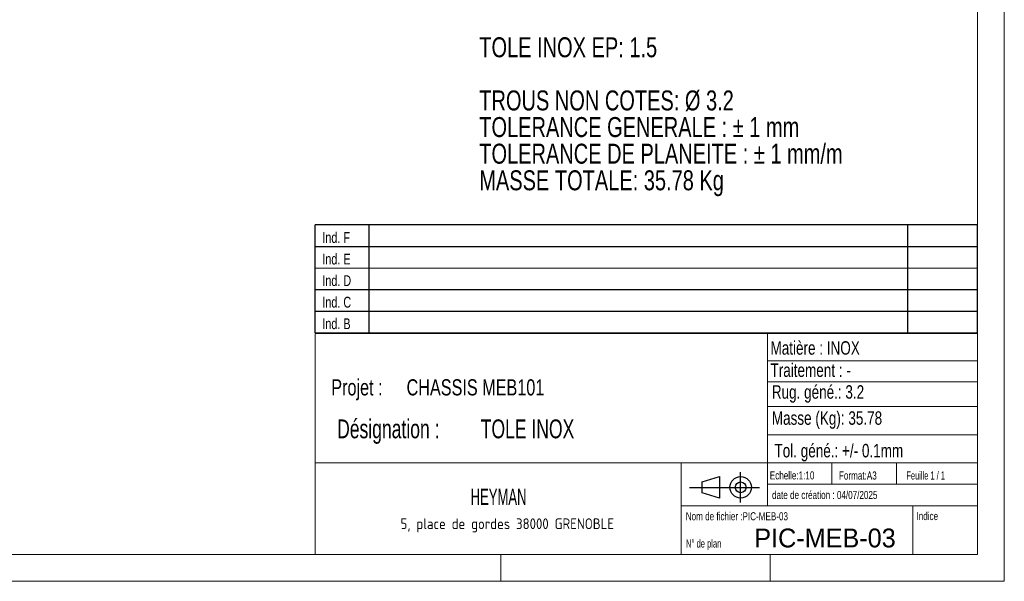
# Model space of a CAD drawing. Header units: millimetres. Extents: x 5 to 415, y 5 to 292.
# Tile 3 of 5: x 232 to 415, y 5 to 109. Entities that reach past the tile are written whole.
import ezdxf

# ---------------------------------------------------------------- set-up
doc = ezdxf.new("R2010")
doc.units = ezdxf.units.MM
doc.layers.add('NOTES', color=6, linetype='Continuous')
doc.styles.add('SLDTEXTSTYLE0', font='TXT', dxfattribs={"width": 0.75})
doc.styles.add('SLDTEXTSTYLE1', font='TXT', dxfattribs={"width": 0.695728})
doc.styles.add('SLDTEXTSTYLE2', font='TXT')
doc.styles.add('SLDTEXTSTYLE3', font='TXT', dxfattribs={"width": 0.7})
doc.styles.add('SLDTEXTSTYLE4', font='TXT', dxfattribs={"width": 0.692308})
doc.styles.add('SLDTEXTSTYLE5', font='ISOCP3', dxfattribs={"width": 0.96})
doc.styles.add('SLDTEXTSTYLE6', font='TXT', dxfattribs={"width": 0.605})

# ---------------------------------------------------------------- blocks, each defined once
blk = doc.blocks.new('TAB MODIFS')
for p, q in [((123, 20), (0, 20)), ((0, 0), (0, 20)), ((10, 20), (10, 0)), ((110, 20), (110, 0)), ((123, 0), (123, 20)), ((0, 16), (123, 16)), ((0, 8), (123, 8)), ((0, 4), (123, 4)), ((0, 0), (123, 0))]:
    blk.add_line(p, q)
at = {"color": 7, "linetype": 'Continuous', "lineweight": 18}
blk.add_line((0, 12), (123, 12), dxfattribs=at)
at = {"color": 7}
for tag in ['AUTOATTR0', 'AUTOATTR1', 'AUTOATTR2', 'AUTOATTR3', 'AUTOATTR4', 'AUTOATTR5', 'AUTOATTR6', 'AUTOATTR7', 'AUTOATTR8', 'AUTOATTR9']:
    blk.add_attdef(tag, (0, 0), '', height=1, dxfattribs=at)
at = {"layer": 'NOTES', "color": 211, "char_height": 2, "attachment_point": 1, "style": 'SLDTEXTSTYLE0'}
for s, insert in [('Ind. F', (1.36, 18.66)), ('Ind. E', (1.36, 14.66)), ('Ind. D', (1.36, 10.66)), ('Ind. C', (1.36, 6.66)), ('Ind. B', (1.36, 2.66))]:
    blk.add_mtext(s, dxfattribs=dict(at, insert=insert))
blk = doc.blocks.new('Bloc2')
for p, q in [((9.48, 0), (9.48, 5.6)), ((2.32, 3.8), (5.55, 4.8)), ((2.32, 1.8), (2.32, 3.8)), ((5.55, 4.8), (5.55, 0.8)), ((0, 2.8), (12.98, 2.8)), ((5.55, 0.8), (2.32, 1.8))]:
    blk.add_line(p, q)
for radius in [2, 1]:
    blk.add_circle((9.48, 2.8), radius)
blk = doc.blocks.new('SW_NOTE_0')
at = {"layer": 'NOTES', "color": 0, "char_height": 3.7042, "attachment_point": 1, "style": 'SLDTEXTSTYLE0'}
for s, insert in [('TOLE INOX EP: 1.5', (0, 4.77)), ('TROUS NON COTES: Ø 3.2', (0, -5.1)), ('TOLERANCE GENERALE : ± 1 mm', (0, -10.04)), ('TOLERANCE DE PLANEITE : ± 1 mm/m', (0, -14.98)), ('MASSE TOTALE: 35.78 Kg', (0, -19.92))]:
    blk.add_mtext(s, dxfattribs=dict(at, insert=insert))
blk = doc.blocks.new('SW_NOTE_2')
at = {"layer": 'NOTES', "color": 0, "char_height": 3.5, "attachment_point": 1, "style": 'SLDTEXTSTYLE1'}
for s, insert in [('Désignation :', (0, 4.51)), ('TOLE INOX', (26.67, 4.51))]:
    blk.add_mtext(s, dxfattribs=dict(at, insert=insert))
blk = doc.blocks.new('SW_NOTE_3')
at = {"layer": 'NOTES', "color": 0, "char_height": 3, "attachment_point": 1, "style": 'SLDTEXTSTYLE0'}
for s, insert in [('Projet :', (0, 3.87)), ('CHASSIS MEB101', (13.98, 3.87))]:
    blk.add_mtext(s, dxfattribs=dict(at, insert=insert))
blk = doc.blocks.new('SW_NOTE_4')
at = {"layer": 'NOTES', "color": 0, "insert": (21.97, 2.58), "char_height": 2, "attachment_point": 2, "style": 'SLDTEXTSTYLE5'}
blk.add_mtext('5, place de gordes 38000 GRENOBLE', dxfattribs=at)

msp = doc.modelspace()

# ---------------------------------------------------------------- linework, layer by layer
at = {"lineweight": 18}
for p, q in [((415, 5), (415, 292)), ((410, 287), (410, 10)), ((286.999, 50.9996), (286.999, 9.9996)), ((409.999, 50.9996), (286.999, 50.9996)), ((370.999, 50.9996), (370.999, 18.9996)), ((370.999, 45.9273), (409.999, 45.9273)), ((370.999, 42.0112), (409.999, 42.0112)), ((370.999, 37.4097), (409.999, 37.4097)), ((370.999, 32.1718), (410, 32.1718)), ((286.999, 26.9996), (409.999, 26.9996)), ((354.999, 26.9996), (354.999, 9.9996)), ((382.999, 26.9996), (382.999, 22.9996)), ((394.999, 26.9996), (394.999, 22.9996)), ((370.999, 22.9996), (409.999, 22.9996)), ((354.999, 18.9996), (409.999, 18.9996)), ((397.999, 18.9996), (397.999, 9.9996)), ((10, 10), (410, 10)), ((321.499, 9.9996), (321.499, 4.9996)), ((371.499, 9.9996), (371.499, 4.9996)), ((5, 5), (415, 5))]:
    msp.add_line(p, q, dxfattribs=at)

# ---------------------------------------------------------------- block references
for name, p in [('TAB MODIFS', (286.9925, 51.1373)), ('Bloc2', (356.5589, 19.6339))]:
    msp.add_blockref(name, p)
at = {"layer": 'NOTES'}
for name, p in [('SW_NOTE_0', (317.4991, 101.1891)), ('SW_NOTE_3', (290.0144, 38.6219)), ('SW_NOTE_2', (291.1005, 30.5305)), ('SW_NOTE_4', (300.7393, 14.0956))]:
    msp.add_blockref(name, p, dxfattribs=at)

# ---------------------------------------------------------------- texts
for s, insert, char_height, attachment_point, style in [('Matière : INOX', (371.5848, 49.5547), 2.5, 1, 'SLDTEXTSTYLE0'), ('Traitement : -', (371.5848, 45.4257), 2.5, 1, 'SLDTEXTSTYLE0'), ('Rug. géné.: 3.2', (371.8269, 41.3902), 2.5, 1, 'SLDTEXTSTYLE0'), ('Masse (Kg): 35.78', (371.8269, 36.5449), 2.5, 1, 'SLDTEXTSTYLE0'), ('Tol. géné.: +/- 0.1mm', (372.3226, 30.4989), 2.5, 1, 'SLDTEXTSTYLE0'), ('Echelle:1:10', (371.4524, 25.4043), 1.5, 1, 'SLDTEXTSTYLE0'), ('Format:A3', (384.2882, 25.3797), 1.5, 1, 'SLDTEXTSTYLE0'), ('Feuille 1 / 1', (396.8054, 25.3835), 1.5, 1, 'SLDTEXTSTYLE4'), ('HEYMAN', (321.0799, 22.1749), 3, 2, 'SLDTEXTSTYLE6'), ('date de création : 04/07/2025', (371.8657, 21.7654), 1.5, 1, 'SLDTEXTSTYLE0'), ('Nom de fichier :PIC-MEB-03', (355.8514, 17.8149), 1.5, 1, 'SLDTEXTSTYLE0'), ('Indice', (398.6917, 17.8597), 1.5, 1, 'SLDTEXTSTYLE0'), ('PIC-MEB-03', (368.5681, 14.7872), 3.5, 1, 'SLDTEXTSTYLE2'), ('N° de plan', (355.8771, 12.7646), 1.5, 1, 'SLDTEXTSTYLE3')]:
    msp.add_mtext(s, dxfattribs=dict(at, insert=insert, char_height=char_height, attachment_point=attachment_point, style=style))

doc.saveas('drawing.dxf')
